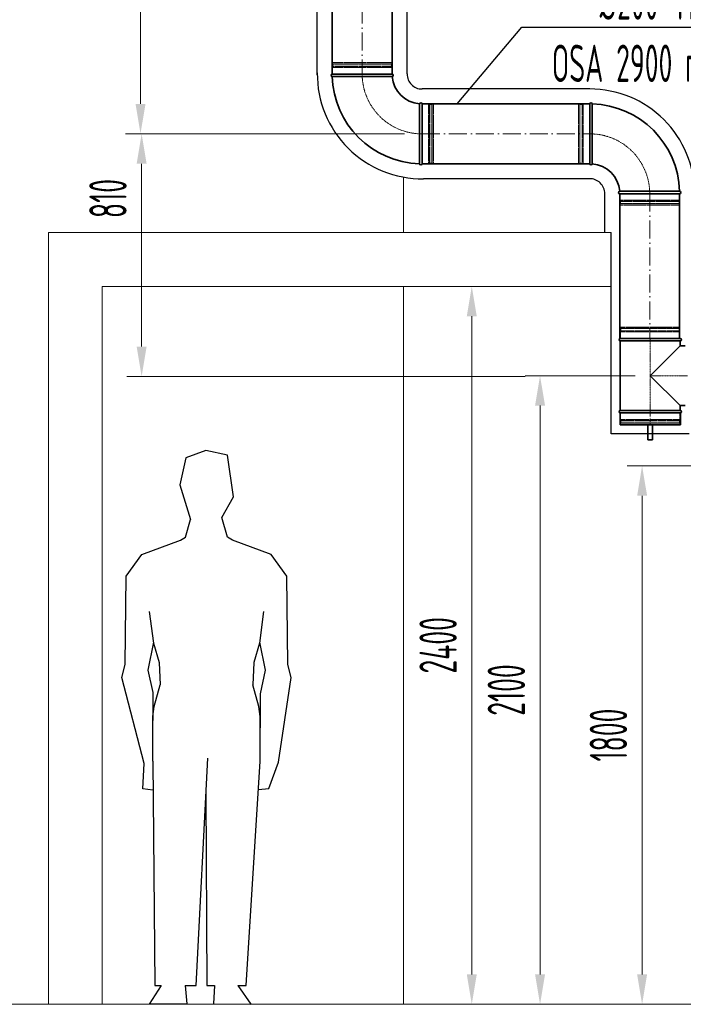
# Model space of a CAD drawing. Header units: millimetres. Extents: x -20688 to 44066, y -7315 to 67290.
# Tile 47 of 75: x -16864 to -14646, y 53746 to 57038. Entities that reach past the tile are written whole.
import ezdxf

# ---------------------------------------------------------------- set-up
doc = ezdxf.new("R2010")
doc.units = ezdxf.units.MM
for name, pattern in [('ACAD_ISO02W100', [15, 12, -3]), ('ACAD_ISO10W100', [18, 12, -3, 0, -3]), ('phl_thick', [0])]:
    doc.linetypes.add(name, pattern=pattern)
for name, color, linetype, lineweight in [('VZT_0D EHA (VÝFUK)', 14, 'Continuous', 35), ('VZT_13 EHA (VÝFUK) - OBRYS', 14, 'Continuous', 35), ('VZT_14 EHA (VÝFUK) - OSA', 14, 'ACAD_ISO10W100', 5), ('VZT_50 POPIS - OBECNE', 7, 'Continuous', 13), ('VZT_60_KOTY - DIMENZE', 7, 'Continuous', 5)]:
    doc.layers.add(name, color=color, linetype=linetype, lineweight=lineweight)
doc.layers.add('VZT_15 EHA (VÝFUK) - NETISK', color=8, linetype='ACAD_ISO02W100', lineweight=5, plot=False)
doc.layers.add('VZT_IZOLACE - TEPELNÁ', color=6, linetype='IZOLACE TEPELNA')
doc.styles.add('EVORA_125', font='isocp.shx', dxfattribs={"width": 0.6, "height": 125})
doc.styles.get("Standard").update_dxf_attribs({"font": 'arial.ttf'})
doc.linetypes.add('IZOLACE TEPELNA', pattern='A,12.7,-1.5,["T",Standard,S=2.54,R=0,X=0,Y=-1.27],-3', length=17.2)

msp = doc.modelspace()

# ---------------------------------------------------------------- linework, layer by layer
at = {"color": 8, "lineweight": 9, "ltscale": 0.5}
for p, q in [((-15581.6, 56326.5), (-15581.6, 56511.8)), ((-16767.7, 53746.5), (-16767.7, 56326.5)), ((-16587.7, 53746.5), (-16587.7, 56146.5)), ((-15581.6, 53746.5), (-15581.6, 56146.5))]:
    msp.add_line(p, q, dxfattribs=at)
at = {"color": 8, "lineweight": 13, "ltscale": 0.5}
for p, q in [((-16767.7, 56326.5), (-14887.6, 56326.5)), ((-16587.7, 56146.5), (-14887.6, 56146.5)), ((-19509.5, 53746.5), (-10739.5, 53746.5))]:
    msp.add_line(p, q, dxfattribs=at)
for p, q in [((-16241.7, 55598), (-16308.9, 55573.6)), ((-16169.2, 55582.3), (-16241.7, 55598)), ((-16308.9, 55573.6), (-16328.4, 55483.5)), ((-16149.7, 55442.7), (-16169.2, 55582.3)), ((-16328.4, 55483.5), (-16293.2, 55367.1)), ((-16187.8, 55373.7), (-16149.7, 55442.7)), ((-16309.9, 55308.1), (-16293.2, 55367.1)), ((-16169.2, 55308.1), (-16187.8, 55373.7)), ((-16455.6, 55250.4), (-16326.5, 55298.2)), ((-16326.5, 55298.2), (-16309.9, 55308.1)), ((-16152.6, 55298.2), (-16169.2, 55308.1)), ((-16023.5, 55250.4), (-16152.6, 55298.2)), ((-16508.4, 55178.2), (-16455.6, 55250.4)), ((-15970.6, 55178.2), (-16023.5, 55250.4)), ((-16511.3, 54882.6), (-16508.4, 55178.2)), ((-15967.8, 54882.6), (-15970.6, 55178.2)), ((-16430.6, 55060), (-16416.9, 54953.2)), ((-16048.5, 55060), (-16062.2, 54953.2)), ((-16416.8, 54957), (-16435.1, 54863.5)), ((-16416.9, 54953.2), (-16397.7, 54888.7)), ((-16062.2, 54953.2), (-16081.3, 54888.7)), ((-16062.3, 54957), (-16044, 54863.5)), ((-16522.9, 54838.5), (-16511.3, 54882.6)), ((-16397.7, 54888.7), (-16394.6, 54814.4)), ((-16081.3, 54888.7), (-16084.5, 54814.4)), ((-15956.2, 54838.5), (-15967.8, 54882.6)), ((-16448.1, 54551.6), (-16522.9, 54838.5)), ((-16435.1, 54863.5), (-16418.4, 54788.4)), ((-16044, 54863.5), (-16060.7, 54784.2)), ((-15998.6, 54555.5), (-15956.2, 54838.5)), ((-16414, 54742.4), (-16394.6, 54814.4)), ((-16065.1, 54742.4), (-16084.5, 54814.4)), ((-16418.4, 54788.4), (-16419.3, 54695.7)), ((-16060.7, 54784.2), (-16059.8, 54670.7)), ((-16419.3, 54708.4), (-16414, 54742.4)), ((-16059.8, 54708.4), (-16065.1, 54742.4)), ((-16419.4, 54559.2), (-16419.3, 54708.4)), ((-16059.7, 54559.2), (-16059.8, 54708.4)), ((-16452.3, 54466.4), (-16448.1, 54551.6)), ((-16419.4, 54559.2), (-16412.4, 53809.5)), ((-16274.6, 53809.5), (-16235.5, 54569.3)), ((-16106.8, 53809.5), (-16059.7, 54559.2)), ((-16031.6, 54468), (-15998.6, 54555.5)), ((-16418.5, 54462.6), (-16452.3, 54466.4)), ((-16241.7, 54449.2), (-16238.3, 53809.5)), ((-16065.4, 54464.1), (-16031.6, 54468)), ((-16391.1, 53809.5), (-16431, 53746.5)), ((-16412.4, 53809.5), (-16391.1, 53809.5)), ((-16311.2, 53809.5), (-16274.6, 53809.5)), ((-16311.2, 53809.5), (-16305.6, 53747.6)), ((-16238.3, 53809.5), (-16212.9, 53809.5)), ((-16212.9, 53809.5), (-16216.6, 53748)), ((-16134.8, 53809.5), (-16106.8, 53809.5)), ((-16134.8, 53809.5), (-16091.3, 53746.9)), ((-16305.6, 53747.6), (-16431, 53746.5)), ((-16216.6, 53748), (-16091.3, 53746.9))]:
    msp.add_line(p, q)
at = {"layer": 'VZT_0D EHA (VÝFUK)'}
for p, q in [((-14764.6, 55683.2), (-14764.6, 55633.2)), ((-14748.6, 55633.2), (-14748.6, 55683.2)), ((-14764.6, 55633.2), (-14748.6, 55633.2))]:
    msp.add_line(p, q, dxfattribs=at)
at = {"layer": 'VZT_13 EHA (VÝFUK) - OBRYS'}
for p, q in [((-15619.3, 56856.3), (-15819.3, 56856.3)), ((-15719.3, 56848.3), (-15819.3, 56848.3)), ((-15519.3, 56556.3), (-15519.3, 56756.3)), ((-14958.4, 56756.3), (-14958.4, 56556.3)), ((-14950.4, 56656.2), (-14950.4, 56756.3)), ((-15527.3, 56656.4), (-15527.3, 56556.3)), ((-14858.4, 56456.3), (-14658.4, 56456.3)), ((-14758.5, 56464.3), (-14658.4, 56464.3)), ((-14856.6, 55972.2), (-14656.6, 55972.2)), ((-14656.6, 55964.2), (-14856.6, 55964.2)), ((-14856.6, 55731.2), (-14856.6, 55964.2)), ((-14656.6, 55947.7), (-14656.6, 55964.2)), ((-14756.6, 55847.7), (-14656.6, 55947.7)), ((-14656.6, 55947.7), (-14639.6, 55947.7)), ((-14656.6, 55747.7), (-14756.6, 55847.7)), ((-14856.6, 55731.2), (-14656.6, 55731.2)), ((-14656.6, 55747.7), (-14639.6, 55747.7)), ((-14656.6, 55731.2), (-14656.6, 55747.7)), ((-14655.6, 55723.2), (-14857.6, 55723.2)), ((-14857.6, 55723.2), (-14857.6, 55683.2)), ((-14656.6, 55723.2), (-14856.6, 55723.2)), ((-14655.6, 55723.2), (-14655.6, 55683.2)), ((-14655.6, 55683.2), (-14857.6, 55683.2))]:
    msp.add_line(p, q, dxfattribs=at)
for points in [[(-15819.3, 56856.3), (-15819.3, 57985.9)], [(-15619.3, 56856.3), (-15619.3, 57985.9)], [(-14958.4, 56756.3), (-15519.3, 56756.3)], [(-14958.4, 56556.3), (-15519.3, 56556.3)], [(-14858.4, 55972.2), (-14858.4, 56456.3)], [(-14658.4, 55972.2), (-14658.4, 56456.3)]]:
    msp.add_lwpolyline(points, dxfattribs=at)
for centre, radius, start, end in [((-15819.3, 56852.3), 4, 90, 270), ((-15519.3, 56856.3), 300, 181.5281, 268.4719), ((-15619.3, 56852.3), 4, 274.5812, 90), ((-15519.3, 56856.3), 100, 184.5812, 265.4188), ((-15523.3, 56756.3), 4, 0, 175.4188), ((-14954.4, 56756.3), 4, 0, 180), ((-14958.4, 56456.3), 300, 1.5281, 88.4719), ((-15523.3, 56556.3), 4, 180, 0), ((-14954.4, 56556.3), 4, 180, 355.4188), ((-14958.4, 56456.3), 100, 4.5812, 85.4188), ((-14858.4, 56460.3), 4, 94.5812, 270), ((-14658.4, 56460.3), 4, 270, 90), ((-14856.6, 55968.2), 4, 90, 270), ((-14656.6, 55968.2), 4, 270, 90), ((-14856.6, 55727.2), 4, 90, 270), ((-14656.6, 55727.2), 4, 270, 90)]:
    msp.add_arc(centre, radius, start, end, dxfattribs=at)
for points, knots in [([(-15619, 56848.3), (-15619, 56848.3), (-15621.2, 56848.3), (-15630.2, 56848.3), (-15637.1, 56848.3), (-15654.9, 56848.3), (-15665.6, 56848.3), (-15689.3, 56848.3), (-15702.2, 56848.3), (-15716.5, 56848.3), (-15717.9, 56848.3), (-15719.3, 56848.3)], [315.294186, 315.294186, 315.294186, 315.294186, 351.735982, 351.735982, 390.710875, 390.710875, 429.832624, 429.832624, 468.991563, 468.991563, 473.053633, 473.053633, 473.053633, 473.053633]), ([(-15527.3, 56656.4), (-15527.3, 56669), (-15527.3, 56681.5), (-15527.3, 56705.4), (-15527.3, 56716.5), (-15527.3, 56735.3), (-15527.3, 56742.9), (-15527.3, 56753.4), (-15527.3, 56756.3), (-15527.3, 56756.6), (-15527.3, 56756.6), (-15527.3, 56756.6)], [157.533456, 157.533456, 157.533456, 157.533456, 195.393508, 195.393508, 234.551342, 234.551342, 273.721472, 273.721472, 312.806301, 312.806301, 315.294186, 315.294186, 315.294186, 315.294186]), ([(-14950.4, 56656.2), (-14950.4, 56643.6), (-14950.4, 56631.1), (-14950.4, 56607.2), (-14950.4, 56596.1), (-14950.4, 56577.3), (-14950.4, 56569.7), (-14950.4, 56559.2), (-14950.4, 56556.3), (-14950.4, 56556), (-14950.4, 56556), (-14950.4, 56556)], [157.533456, 157.533456, 157.533456, 157.533456, 195.393508, 195.393508, 234.551342, 234.551342, 273.721472, 273.721472, 312.806301, 312.806301, 315.294186, 315.294186, 315.294186, 315.294186]), ([(-14858.7, 56464.3), (-14858.7, 56464.3), (-14856.5, 56464.3), (-14847.6, 56464.3), (-14840.6, 56464.3), (-14822.8, 56464.3), (-14812.1, 56464.3), (-14788.4, 56464.3), (-14775.6, 56464.3), (-14761.2, 56464.3), (-14759.9, 56464.3), (-14758.5, 56464.3)], [315.294186, 315.294186, 315.294186, 315.294186, 351.735982, 351.735982, 390.710875, 390.710875, 429.832624, 429.832624, 468.991563, 468.991563, 473.053633, 473.053633, 473.053633, 473.053633])]:
    msp.add_open_spline(points, degree=3, knots=knots, dxfattribs=at)
at = {"layer": 'VZT_14 EHA (VÝFUK) - OSA', "ltscale": 5}
for points in [[(-15719.3, 57985.9), (-15719.3, 56856.3)], [(-15519.3, 56656.3), (-14958.4, 56656.3)], [(-14758.4, 56456.3), (-14758.4, 55972.2)]]:
    msp.add_lwpolyline(points, dxfattribs=at)
at = {"layer": 'VZT_14 EHA (VÝFUK) - OSA', "ltscale": 0.3}
for points in [[(-15719.3, 56856.3), (-15719.3, 56856.3, 0.414214), (-15519.3, 56656.3), (-15519.3, 56656.3)], [(-14758.4, 56456.3), (-14758.4, 56456.3, 0.414214), (-14958.4, 56656.3), (-14958.4, 56656.3)]]:
    msp.add_lwpolyline(points, format="xyb", dxfattribs=at)
for points in [[(-14756.6, 55723.2), (-14756.6, 55972.2)], [(-14631.6, 55847.7), (-14756.6, 55847.7)]]:
    msp.add_lwpolyline(points, dxfattribs=at)
at = {"layer": 'VZT_14 EHA (VÝFUK) - OSA'}
msp.add_lwpolyline([(-14756.6, 55723.2), (-14756.6, 55683.2)], dxfattribs=at)
at = {"layer": 'VZT_15 EHA (VÝFUK) - NETISK', "ltscale": 0.4}
for p, q in [((-15619.3, 56889.8), (-15819.3, 56889.8)), ((-15819.3, 56889.3), (-15819.3, 56889.8)), ((-15619.3, 56889.3), (-15819.3, 56889.3)), ((-15619.3, 56882.3), (-15819.3, 56882.3)), ((-15819.3, 56881.8), (-15819.3, 56882.3)), ((-15619.3, 56881.8), (-15819.3, 56881.8)), ((-15620.3, 56894.3), (-15818.3, 56894.3)), ((-15818.3, 56890.3), (-15818.3, 56894.3)), ((-15620.3, 56890.3), (-15818.3, 56890.3)), ((-15620.3, 56878.3), (-15818.3, 56878.3)), ((-15818.3, 56856.3), (-15818.3, 56878.3)), ((-15817.3, 56889.8), (-15817.3, 56890.3)), ((-15817.3, 56882.3), (-15817.3, 56889.3)), ((-15817.3, 56878.3), (-15817.3, 56881.8)), ((-15621.3, 56889.8), (-15621.3, 56890.3)), ((-15621.3, 56882.3), (-15621.3, 56889.3)), ((-15621.3, 56878.3), (-15621.3, 56881.8)), ((-15620.3, 56890.3), (-15620.3, 56894.3)), ((-15620.3, 56856.3), (-15620.3, 56878.3)), ((-15619.3, 56889.3), (-15619.3, 56889.8)), ((-15619.3, 56881.8), (-15619.3, 56882.3)), ((-15497.3, 56755.3), (-15519.3, 56755.3)), ((-15497.3, 56755.3), (-15497.3, 56557.3)), ((-15493.8, 56754.3), (-15497.3, 56754.3)), ((-15493.8, 56756.3), (-15493.8, 56556.3)), ((-15493.3, 56756.3), (-15493.8, 56756.3)), ((-15493.3, 56756.3), (-15493.3, 56556.3)), ((-15486.3, 56754.3), (-15493.3, 56754.3)), ((-15486.3, 56756.3), (-15486.3, 56556.3)), ((-15485.8, 56756.3), (-15486.3, 56756.3)), ((-15485.8, 56756.3), (-15485.8, 56556.3)), ((-15485.3, 56754.3), (-15485.8, 56754.3)), ((-15485.3, 56755.3), (-15485.3, 56557.3)), ((-15481.3, 56755.3), (-15485.3, 56755.3)), ((-15481.3, 56755.3), (-15481.3, 56557.3)), ((-14996.4, 56557.3), (-14996.4, 56755.3)), ((-14996.4, 56755.3), (-14992.4, 56755.3)), ((-14992.4, 56557.3), (-14992.4, 56755.3)), ((-14992.4, 56754.3), (-14991.9, 56754.3)), ((-14991.9, 56556.3), (-14991.9, 56756.3)), ((-14991.9, 56756.3), (-14991.4, 56756.3)), ((-14991.4, 56556.3), (-14991.4, 56756.3)), ((-14991.4, 56754.3), (-14984.4, 56754.3)), ((-14984.4, 56556.3), (-14984.4, 56756.3)), ((-14984.4, 56756.3), (-14983.9, 56756.3)), ((-14983.9, 56556.3), (-14983.9, 56756.3)), ((-14983.9, 56754.3), (-14980.4, 56754.3)), ((-14980.4, 56557.3), (-14980.4, 56755.3)), ((-14980.4, 56755.3), (-14958.4, 56755.3)), ((-15497.3, 56557.3), (-15519.3, 56557.3)), ((-15493.8, 56558.3), (-15497.3, 56558.3)), ((-15493.3, 56556.3), (-15493.8, 56556.3)), ((-15486.3, 56558.3), (-15493.3, 56558.3)), ((-15485.8, 56556.3), (-15486.3, 56556.3)), ((-15485.3, 56558.3), (-15485.8, 56558.3)), ((-15481.3, 56557.3), (-15485.3, 56557.3)), ((-14996.4, 56557.3), (-14992.4, 56557.3)), ((-14992.4, 56558.3), (-14991.9, 56558.3)), ((-14991.9, 56556.3), (-14991.4, 56556.3)), ((-14991.4, 56558.3), (-14984.4, 56558.3)), ((-14984.4, 56556.3), (-14983.9, 56556.3)), ((-14983.9, 56558.3), (-14980.4, 56558.3)), ((-14980.4, 56557.3), (-14958.4, 56557.3)), ((-14857.4, 56456.3), (-14857.4, 56434.3)), ((-14659.4, 56456.3), (-14659.4, 56434.3)), ((-14858.4, 56430.8), (-14658.4, 56430.8)), ((-14858.4, 56430.8), (-14858.4, 56430.3)), ((-14858.4, 56430.3), (-14658.4, 56430.3)), ((-14858.4, 56423.3), (-14658.4, 56423.3)), ((-14858.4, 56423.3), (-14858.4, 56422.8)), ((-14858.4, 56422.8), (-14658.4, 56422.8)), ((-14857.4, 56434.3), (-14659.4, 56434.3)), ((-14857.4, 56422.3), (-14659.4, 56422.3)), ((-14857.4, 56422.3), (-14857.4, 56418.3)), ((-14857.4, 56418.3), (-14659.4, 56418.3)), ((-14856.4, 56434.3), (-14856.4, 56430.8)), ((-14856.4, 56430.3), (-14856.4, 56423.3)), ((-14856.4, 56422.8), (-14856.4, 56422.3)), ((-14660.4, 56434.3), (-14660.4, 56430.8)), ((-14660.4, 56430.3), (-14660.4, 56423.3)), ((-14660.4, 56422.8), (-14660.4, 56422.3)), ((-14659.4, 56422.3), (-14659.4, 56418.3)), ((-14658.4, 56430.8), (-14658.4, 56430.3)), ((-14658.4, 56423.3), (-14658.4, 56422.8)), ((-14856.6, 56005.7), (-14656.6, 56005.7)), ((-14856.6, 56005.2), (-14856.6, 56005.7)), ((-14856.6, 56005.2), (-14656.6, 56005.2)), ((-14856.6, 55998.2), (-14656.6, 55998.2)), ((-14856.6, 55997.7), (-14856.6, 55998.2)), ((-14856.6, 55997.7), (-14656.6, 55997.7)), ((-14855.6, 56010.2), (-14657.6, 56010.2)), ((-14855.6, 56006.2), (-14855.6, 56010.2)), ((-14855.6, 56006.2), (-14657.6, 56006.2)), ((-14855.6, 55994.2), (-14657.6, 55994.2)), ((-14855.6, 55972.2), (-14855.6, 55994.2)), ((-14854.6, 56005.7), (-14854.6, 56006.2)), ((-14854.6, 55998.2), (-14854.6, 56005.2)), ((-14854.6, 55994.2), (-14854.6, 55997.7)), ((-14658.6, 56005.7), (-14658.6, 56006.2)), ((-14658.6, 55998.2), (-14658.6, 56005.2)), ((-14658.6, 55994.2), (-14658.6, 55997.7)), ((-14657.6, 56006.2), (-14657.6, 56010.2)), ((-14657.6, 55972.2), (-14657.6, 55994.2)), ((-14656.6, 56005.2), (-14656.6, 56005.7)), ((-14656.6, 55997.7), (-14656.6, 55998.2)), ((-14856.6, 55697.7), (-14656.6, 55697.7)), ((-14856.6, 55697.2), (-14856.6, 55697.7)), ((-14856.6, 55697.2), (-14656.6, 55697.2)), ((-14855.6, 55701.2), (-14855.6, 55723.2)), ((-14855.6, 55701.2), (-14657.6, 55701.2)), ((-14854.6, 55697.7), (-14854.6, 55701.2)), ((-14854.6, 55690.2), (-14854.6, 55697.2)), ((-14658.6, 55697.7), (-14658.6, 55701.2)), ((-14658.6, 55690.2), (-14658.6, 55697.2)), ((-14657.6, 55701.2), (-14657.6, 55723.2)), ((-14656.6, 55697.2), (-14656.6, 55697.7)), ((-14856.6, 55690.2), (-14656.6, 55690.2)), ((-14856.6, 55689.7), (-14856.6, 55690.2)), ((-14856.6, 55689.7), (-14656.6, 55689.7)), ((-14855.6, 55689.2), (-14657.6, 55689.2)), ((-14855.6, 55685.2), (-14855.6, 55689.2)), ((-14855.6, 55685.2), (-14657.6, 55685.2)), ((-14854.6, 55689.2), (-14854.6, 55689.7)), ((-14658.6, 55689.2), (-14658.6, 55689.7)), ((-14657.6, 55685.2), (-14657.6, 55689.2)), ((-14656.6, 55689.7), (-14656.6, 55690.2))]:
    msp.add_line(p, q, dxfattribs=at)
at = {"layer": 'VZT_50 POPIS - OBECNE', "linetype": 'phl_thick'}
for p, q in [((-16460.1, 56756.5), (-16460.1, 57885.9)), ((-15577.3, 56656.5), (-16510.1, 56656.5)), ((-15718.1, 56656.5), (-16506.3, 56656.5)), ((-16456.3, 55945.3), (-16456.3, 56556.5)), ((-15122.3, 56146.5), (-15403, 56146.5)), ((-15353, 53846.5), (-15353, 56046.5)), ((-15174.5, 55845.3), (-16506.3, 55845.3)), ((-14806.6, 55847.7), (-15174.9, 55847.7)), ((-15124.9, 53846.5), (-15124.9, 55747.7)), ((-14555.4, 55546.5), (-14833.8, 55546.5)), ((-14783.8, 53846.5), (-14783.8, 55446.5))]:
    msp.add_line(p, q, dxfattribs=at)
for points in [[(-16476.7, 56756.5), (-16443.4, 56756.5), (-16460.1, 56656.5)], [(-16473, 56556.5), (-16439.6, 56556.5), (-16456.3, 56656.5)], [(-15369.6, 56046.5), (-15336.3, 56046.5), (-15353, 56146.5)], [(-16473, 55945.3), (-16439.6, 55945.3), (-16456.3, 55845.3)], [(-15141.5, 55747.7), (-15108.2, 55747.7), (-15124.9, 55847.7)], [(-14800.4, 55446.5), (-14767.1, 55446.5), (-14783.8, 55546.5)], [(-15369.6, 53846.5), (-15336.3, 53846.5), (-15353, 53746.5)], [(-15141.5, 53846.5), (-15108.2, 53846.5), (-15124.9, 53746.5)], [(-14800.4, 53846.5), (-14767.1, 53846.5), (-14783.8, 53746.5)]]:
    msp.add_solid(points, dxfattribs=at)
at = {"layer": 'VZT_60_KOTY - DIMENZE', "linetype": 'ByBlock', "lineweight": -2}
msp.add_line((-15186.1, 57013), (-15136.1, 57013), dxfattribs=at)
for points in [[(-15401.4, 56756.3), (-15186.1, 57013)], [(-15136.1, 57013), (-14513.1, 57013)]]:
    msp.add_lwpolyline(points, dxfattribs=at)
at = {"layer": 'VZT_IZOLACE - TEPELNÁ', "ltscale": 0.5}
for p, q in [((-15569.3, 56856.4), (-15569.3, 57548.8)), ((-15869.4, 56852.7), (-15869.4, 57304.2)), ((-14958.2, 56806.3), (-15519.3, 56806.3)), ((-14957.1, 56506.3), (-15514.1, 56506.3)), ((-14908.4, 56326.5), (-14908.4, 56456.3)), ((-14887.6, 55653.2), (-14887.6, 56326.5)), ((-14857.6, 55653.2), (-14887.6, 55653.2)), ((-14626.6, 55653.2), (-14857.6, 55653.2))]:
    msp.add_line(p, q, dxfattribs=at)
for centre, radius, start, end in [((-15519.3, 56856.3), 350.1, 179.4057, 270.8602), ((-15519.3, 56856.3), 50, 179.8636, 270), ((-14958.4, 56456.3), 350, 0, 90.0423), ((-14958.4, 56456.3), 50, 0, 91.519)]:
    msp.add_arc(centre, radius, start, end, dxfattribs=at)

# ---------------------------------------------------------------- texts
at = {"layer": 'VZT_50 POPIS - OBECNE', "linetype": 'phl_thick', "char_height": 125, "attachment_point": 5, "rotation": 90, "style": 'EVORA_125'}
for s, insert in [('\\A1;810', (-16568.8, 56440.1)), ('\\A1;2400', (-15465.5, 54946.5)), ('\\A1;2100', (-15237.4, 54797.1)), ('\\A1;1800', (-14896.3, 54646.5))]:
    msp.add_mtext(s, dxfattribs=dict(at, insert=insert))
at = {"layer": 'VZT_60_KOTY - DIMENZE', "linetype": 'phl_thick', "insert": (-14513.1, 57163), "char_height": 125, "attachment_point": 3, "style": 'EVORA_125'}
msp.add_mtext('%%C200-TI50\\POSA 2900 mm', dxfattribs=at)

doc.saveas('drawing.dxf')
